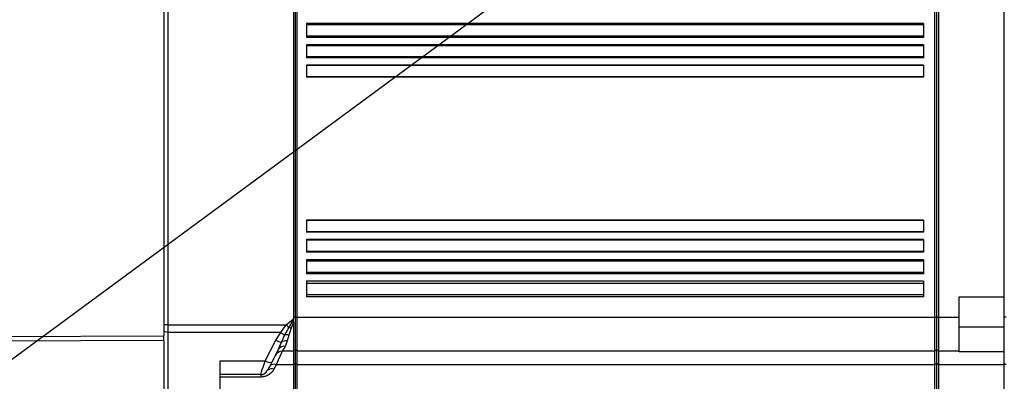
# Model space of a CAD drawing. Extents: x 0 to 16820, y 0 to 11880.
# Tile 47 of 77: x 8153 to 8416, y 6767 to 6863. Entities that reach past the tile are written whole.
import ezdxf

# ---------------------------------------------------------------- set-up
doc = ezdxf.new("R2010")
doc.units = 0
doc.header["$LTSCALE"] = 20
doc.layers.get('0').update_dxf_attribs({"linetype": 'CONTINUOUS'})
doc.styles.add('SLDTEXTSTYLE0', font='TXT', dxfattribs={"width": 0.605})
doc.dimstyles.new('SLDDIMSTYLE0', dxfattribs={"dimtxt": 100, "dimasz": 100, "dimexe": 0, "dimexo": 0.0625, "dimgap": 25, "dimtad": 1, "dimdec": 1, "dimrnd": 1e-09, "dimzin": 12, "dimtxsty": 'SLDTEXTSTYLE0', "dimsah": 1, "dimcen": 0, "dimazin": 3, "dimtfac": 1, "dimtofl": 0, "dimtmove": 0, "dimatfit": 3, "dimtolj": 1, "dimtzin": 12})
doc.dimstyles.new('SLDDIMSTYLE1', dxfattribs={"dimtxt": 100, "dimasz": 100, "dimexe": 0, "dimexo": 0.0625, "dimgap": 25, "dimtad": 1, "dimdec": 4, "dimlfac": 20, "dimzin": 12, "dimtxsty": 'SLDTEXTSTYLE0', "dimsah": 1, "dimcen": 0.09, "dimazin": 3, "dimtfac": 1, "dimtofl": 0, "dimtmove": 0, "dimatfit": 3, "dimtolj": 1, "dimtzin": 12})

# ---------------------------------------------------------------- blocks, each defined once
blk = doc.blocks.new('_D')
at = {"color": 7, "linetype": 'CONTINUOUS'}
blk.add_line((10599.79, 8574.46), (7791.16, 6507.87), dxfattribs=at)
blk.add_solid([(10599.79, 8574.46), (10510.36, 8527.27), (10528.14, 8503.11)], dxfattribs=at)
at = {"color": 7, "linetype": 'CONTINUOUS', "insert": (8954.78, 7524), "char_height": 100, "attachment_point": 1, "rotation": 36.3456, "style": 'SLDTEXTSTYLE0'}
blk.add_mtext('R3487', dxfattribs=at)
blk = doc.blocks.new('_D_1')
at = {"color": 7, "linetype": 'CONTINUOUS'}
for q in [(9232.57, 8882.9), (7791.16, 6507.87)]:
    blk.add_line((8490.54, 7660.25), q, dxfattribs=at)
blk.add_solid([(8490.54, 7660.25), (8555.25, 7737.96), (8529.6, 7753.52)], dxfattribs=at)
at = {"color": 7, "linetype": 'CONTINUOUS', "insert": (8912.41, 8603.77), "char_height": 100, "attachment_point": 1, "rotation": 58.7465, "style": 'SLDTEXTSTYLE0'}
blk.add_mtext('R1348', dxfattribs=at)
blk = doc.blocks.new('_D_2')
at = {"color": 7, "linetype": 'CONTINUOUS'}
for p, q in [((4317.75, 7120.33), (3817.21, 7208.59)), ((7831.16, 6507.87), (11826.43, 6507.87))]:
    blk.add_line(p, q, dxfattribs=at)
blk.add_arc((7791.16, 6507.87), 4005.26, 0, 170, dxfattribs=at)
for points in [[(3846.75, 7203.38), (3880.08, 7298.85), (3850.61, 7304.42)], [(11796.43, 6507.87), (11810.18, 6608.05), (11780.18, 6607.68)]]:
    blk.add_solid(points, dxfattribs=at)
at = {"color": 7, "linetype": 'CONTINUOUS', "insert": (8009.94, 10638.69), "char_height": 100, "attachment_point": 1, "rotation": 355, "style": 'SLDTEXTSTYLE0'}
blk.add_mtext('170°', dxfattribs=at)

msp = doc.modelspace()

# ---------------------------------------------------------------- linework, layer by layer
at = {"color": 7, "linetype": 'CONTINUOUS'}
for p, q in [((8191.664723, 6878.7137664), (8191.664723, 6779.0294981)), ((8192.6647102, 6875.8184111), (8192.6647102, 6781.9248534)), ((8226.1647259, 6873.871634), (8226.1647259, 6783.8716305)), ((8226.6647195, 6873.871634), (8226.6647195, 6783.8716305)), ((8227.164713, 6783.8716305), (8227.164713, 6873.871634)), ((8397.1647297, 6783.8716305), (8397.1647297, 6873.871634)), ((8397.6647531, 6783.8716305), (8397.6647531, 6873.871634)), ((8398.1647168, 6873.871634), (8398.1647168, 6783.8716305)), ((8415.6647001, 6789.3716491), (8415.6647001, 6868.3716452)), ((8394.1647087, 6862.2221446), (8229.6647106, 6862.2221446)), ((8229.6647106, 6862.2221446), (8229.6647106, 6858.4953046)), ((8394.1647087, 6862.2221446), (8394.1647087, 6858.4953046)), ((8394.1647087, 6858.4953046), (8229.6647106, 6858.4953046)), ((8394.1647087, 6856.4953304), (8229.6647106, 6856.4953304)), ((8229.6647106, 6856.4953304), (8229.6647106, 6853.0904448)), ((8394.1647087, 6856.4953304), (8394.1647087, 6853.0904448)), ((8394.1647087, 6853.0904448), (8229.6647106, 6853.0904448)), ((8394.1647087, 6851.0904408), (8229.6647106, 6851.0904408)), ((8229.6647106, 6851.0904408), (8229.6647106, 6847.9288614)), ((8394.1647087, 6851.0904408), (8394.1647087, 6847.9288614)), ((8394.1647087, 6847.9288614), (8229.6647106, 6847.9288614)), ((8394.1647087, 6809.8144031), (8229.6647106, 6809.8144031)), ((8229.6647106, 6809.8144031), (8229.6647106, 6806.6528535)), ((8394.1647087, 6809.8144031), (8394.1647087, 6806.6528535)), ((8394.1647087, 6806.6528535), (8229.6647106, 6806.6528535)), ((8394.1647087, 6804.6528495), (8229.6647106, 6804.6528495)), ((8229.6647106, 6804.6528495), (8229.6647106, 6801.2479639)), ((8394.1647087, 6804.6528495), (8394.1647087, 6801.2479639)), ((8394.1647087, 6801.2479639), (8229.6647106, 6801.2479639)), ((8394.1647087, 6799.2479599), (8229.6647106, 6799.2479599)), ((8229.6647106, 6799.2479599), (8229.6647106, 6795.5211199)), ((8394.1647087, 6799.2479599), (8394.1647087, 6795.5211199)), ((8394.1647087, 6795.5211199), (8229.6647106, 6795.5211199)), ((8394.1647087, 6793.5211158), (8229.6647106, 6793.5211158)), ((8229.6647106, 6793.5211158), (8229.6647106, 6789.3716491)), ((8394.1647087, 6793.5211158), (8394.1647087, 6789.3716491)), ((8394.1647087, 6789.3716491), (8229.6647106, 6789.3716491)), ((8403.6647354, 6789.3716491), (8415.6647001, 6789.3716491)), ((8403.6647354, 6783.8716305), (8403.6647354, 6789.3716491)), ((8415.6647001, 6783.9664316), (8415.6647001, 6789.3716491)), ((8192.6647102, 6781.9248534), (8192.6647102, 6779.8543072)), ((8226.1561726, 6783.4792233), (8226.1545633, 6783.0848193)), ((8226.1545633, 6783.0848193), (8226.1647259, 6782.5456953)), ((8226.1647259, 6783.8716305), (8226.1561726, 6783.4792233)), ((8226.1647259, 6782.5456953), (8226.1647259, 6774.8716271)), ((8226.6647195, 6783.8716305), (8226.6647195, 6775.3716505)), ((8227.164713, 6774.8716271), (8227.164713, 6783.8716305)), ((8397.1647297, 6774.8716271), (8397.1647297, 6783.8716305)), ((8397.6647531, 6775.3716505), (8397.6647531, 6783.8716305)), ((8398.1647168, 6783.8716305), (8398.1647168, 6774.8716271)), ((8403.6647354, 6774.8716271), (8403.6647354, 6783.8716305)), ((8415.6647001, 6775.4677034), (8415.6647001, 6783.9664316)), ((8191.664723, 6777.7361965), (8191.664723, 6779.0294981)), ((8192.6647102, 6779.8543072), (8192.6647102, 6754.9970842)), ((8191.664723, 6777.7361965), (8191.664723, 6753.6073423)), ((8222.2106134, 6775.4028535), (8220.3964268, 6771.9535327)), ((8226.1647259, 6774.8716271), (8223.1390749, 6774.8716271)), ((8226.6647195, 6775.3716505), (8226.1647259, 6774.8716271)), ((8226.1647259, 6774.8716271), (8226.1647259, 6771.2716258)), ((8227.164713, 6774.8716271), (8226.6647195, 6775.3716505)), ((8226.6647195, 6775.3716505), (8226.6647195, 6771.5916431)), ((8397.1647297, 6774.8716271), (8227.164713, 6774.8716271)), ((8227.164713, 6771.2716258), (8227.164713, 6774.8716271)), ((8397.6647531, 6775.3716505), (8397.1647297, 6774.8716271)), ((8397.1647297, 6771.2716258), (8397.1647297, 6774.8716271)), ((8398.1647168, 6774.8716271), (8397.6647531, 6775.3716505)), ((8397.6647531, 6771.5916431), (8397.6647531, 6775.3716505)), ((8403.6647354, 6774.8716271), (8398.1647168, 6774.8716271)), ((8398.1647168, 6774.8716271), (8398.1647168, 6771.2716258)), ((8403.6647354, 6774.7013665), (8403.6647354, 6774.8716271)), ((8415.6647001, 6774.7013665), (8403.6647354, 6774.7013665)), ((8415.6647001, 6774.7013665), (8415.6647001, 6775.4677034)), ((8415.6647001, 6771.2716258), (8415.6647001, 6774.7013665)), ((8206.6647087, 6754.9970842), (8206.6647087, 6772.3668611)), ((8226.1647259, 6771.2716258), (8226.1647259, 6759.7178912)), ((8226.6647195, 6771.5916431), (8226.6647195, 6760.102073)), ((8227.164713, 6759.7178912), (8227.164713, 6771.2716258)), ((8397.1647297, 6759.7178912), (8397.1647297, 6771.2716258)), ((8397.6647531, 6760.102073), (8397.6647531, 6771.5916431)), ((8398.1647168, 6771.2716258), (8398.1647168, 6759.7178912)), ((8415.6647001, 6759.7178912), (8415.6647001, 6771.2716258)), ((8217.4568747, 6768.6609721), (8206.6647087, 6768.6609721))]:
    msp.add_line(p, q, dxfattribs=at)
at = {"color": 8, "linetype": 'CONTINUOUS'}
for p, q in [((8394.1647087, 6861.8530131), (8229.6647106, 6861.8530131)), ((8394.1647087, 6858.8644362), (8229.6647106, 6858.8644362)), ((8394.1647087, 6856.2871611), (8229.6647106, 6856.2871611)), ((8394.1647087, 6853.2985843), (8229.6647106, 6853.2985843)), ((8394.1647087, 6851.0039544), (8229.6647106, 6851.0039544)), ((8394.1647087, 6848.0153477), (8229.6647106, 6848.0153477)), ((8394.1647087, 6809.7279167), (8229.6647106, 6809.7279167)), ((8394.1647087, 6806.7393399), (8229.6647106, 6806.7393399)), ((8394.1647087, 6804.4446802), (8229.6647106, 6804.4446802)), ((8394.1647087, 6801.4561034), (8229.6647106, 6801.4561034)), ((8394.1647087, 6798.8788283), (8229.6647106, 6798.8788283)), ((8394.1647087, 6795.8902514), (8229.6647106, 6795.8902514)), ((8394.1647087, 6792.9406858), (8229.6647106, 6792.9406858)), ((8394.1647087, 6789.9520791), (8229.6647106, 6789.9520791)), ((8192.6647102, 6781.9248534), (8191.664723, 6781.9248534)), ((8192.6647102, 6781.9248534), (8224.2553209, 6781.9248534)), ((8222.8561913, 6779.8543072), (8224.2553209, 6781.9248534)), ((8224.2553209, 6781.9248534), (8226.1561726, 6783.4792233)), ((8224.9361252, 6781.1609602), (8226.1545633, 6783.0848193)), ((8226.1647259, 6782.5456953), (8225.6169592, 6781.0288167)), ((8226.6647195, 6783.8716305), (8226.1647259, 6783.8716305)), ((8227.164713, 6783.8716305), (8226.6647195, 6783.8716305)), ((8397.1647297, 6783.8716305), (8227.164713, 6783.8716305)), ((8397.6647531, 6783.8716305), (8397.1647297, 6783.8716305)), ((8398.1647168, 6783.8716305), (8397.6647531, 6783.8716305)), ((8403.6647354, 6783.8716305), (8398.1647168, 6783.8716305)), ((8416.1560212, 6783.9664316), (8415.6647001, 6783.9664316)), ((8113.9902149, 6778.6724067), (8191.664723, 6779.0294981)), ((8192.6647102, 6779.8543072), (8191.664723, 6780.1131106)), ((8222.8561913, 6779.8543072), (8192.6647102, 6779.8543072)), ((8221.4869534, 6777.8058446), (8222.8561913, 6779.8543072)), ((8222.9783808, 6777.3079074), (8223.889408, 6779.2469955)), ((8223.889408, 6779.2469955), (8224.9361252, 6781.1609602)), ((8224.9226545, 6779.1674531), (8224.4697784, 6777.670393)), ((8225.6169592, 6781.0288167), (8224.9226545, 6779.1674531)), ((8403.6647354, 6781.3716328), (8415.6647001, 6781.3716328)), ((8191.664723, 6777.7361965), (8113.9902149, 6777.3791051)), ((8218.6263179, 6772.3668611), (8221.4869534, 6777.8058446)), ((8222.2106134, 6775.4028535), (8222.9783808, 6777.3079074)), ((8224.4697784, 6777.670393), (8223.9807223, 6776.1809326)), ((8206.6647087, 6772.3668611), (8218.6263179, 6772.3668611)), ((8221.6243421, 6771.2716258), (8220.9970628, 6770.1049245)), ((8226.1647259, 6771.2716258), (8221.6243421, 6771.2716258)), ((8226.6647195, 6771.5916431), (8226.1647259, 6771.2716258)), ((8227.164713, 6771.2716258), (8226.6647195, 6771.5916431)), ((8397.1647297, 6771.2716258), (8227.164713, 6771.2716258)), ((8397.6647531, 6771.5916431), (8397.1647297, 6771.2716258)), ((8398.1647168, 6771.2716258), (8397.6647531, 6771.5916431)), ((8415.6647001, 6771.2716258), (8398.1647168, 6771.2716258)), ((8217.4568747, 6768.6609721), (8217.4568747, 6768.0133677)), ((8217.4568747, 6768.0133677), (8206.6647087, 6768.0133677))]:
    msp.add_line(p, q, dxfattribs=at)
at = {"color": 8, "linetype": 'CONTINUOUS', "flags": 128}
for points in [[(8224.2553209, 6781.9248534), (8224.3445789, 6781.8246877), (8224.4334494, 6781.724999), (8224.5215152, 6781.6261745), (8224.608389, 6781.5287209), (8224.6936535, 6781.4330256), (8224.7769509, 6781.3395655), (8224.8578941, 6781.2487579), (8224.9361252, 6781.1609602)], [(8223.1390749, 6774.8716271), (8223.0746125, 6774.7184432), (8222.883222, 6774.2635703), (8222.5707744, 6773.5209561), (8222.1468066, 6772.5133694), (8221.6243421, 6771.2716258)], [(8223.9807223, 6776.1809326), (8223.5183393, 6775.4616535), (8223.2346808, 6775.0203705), (8223.1390749, 6774.8716271)], [(8217.4568747, 6768.6609721), (8217.4843823, 6768.7481141), (8217.5659214, 6769.0065897), (8217.6987206, 6769.4273389), (8217.8780709, 6769.995699), (8218.0977439, 6770.6918514), (8218.3501099, 6771.4915371), (8218.6263179, 6772.3668611)], [(8416.1560212, 6771.3648176), (8416.0597001, 6771.3719106), (8415.9673725, 6771.3907457), (8415.8824359, 6771.4206374), (8415.8081089, 6771.4604235), (8415.747193, 6771.5086437), (8415.701953, 6771.5635097), (8415.6741177, 6771.622876), (8415.6647001, 6771.6845966)]]:
    msp.add_lwpolyline(points, dxfattribs=at)
at = {"color": 7, "linetype": 'CONTINUOUS', "flags": 128}
msp.add_lwpolyline([(8220.3964268, 6771.9535327), (8220.1202189, 6771.4283264), (8219.8678528, 6770.948509), (8219.6481799, 6770.5308295), (8219.4688295, 6770.1898015), (8219.3360304, 6769.937346), (8219.2544912, 6769.7822845), (8219.2269837, 6769.7299815)], dxfattribs=at)
at = {"color": 7, "linetype": 'CONTINUOUS'}
for centre, radius, start, end in [((7791.1647235, 6507.8716374), 3487, 190, 170), ((7791.1647235, 6507.8716374), 1348, 190, 170), ((8223.1390659, 6772.8716374), 2, 90, 152.258039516), ((8217.4568644, 6770.6609593), 2, 270, 332.258039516)]:
    msp.add_arc(centre, radius, start, end, dxfattribs=at)
at = {"color": 8, "linetype": 'CONTINUOUS'}
for centre, radius, start, end in [((8226.5510566, 6784.9578057), 6.3006132, 234.095959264, 245.011092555), ((8224.1695398, 6776.1352278), 3.1243514, 76.051672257, 95.144092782), ((8224.1558934, 6775.3210453), 5.8918052, 75.641828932, 82.390161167), ((8223.634322, 6781.7551296), 4.4953358, 241.465479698, 261.609675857), ((8224.2421368, 6775.3576745), 2.3238949, 84.378467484, 122.94334444), ((8223.646138, 6774.5395882), 1.6750994, 78.478246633, 148.979033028), ((8219.9700162, 6774.1243725), 2.2123226, 232.600423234, 281.112930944), ((8220.9632938, 6769.9610197), 1.4678805, 63.234371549, 139.07366626), ((8220.3526769, 6768.7813442), 1.4721066, 64.040836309, 139.878697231)]:
    msp.add_arc(centre, radius, start, end, dxfattribs=at)
at = {"color": 7, "linetype": 'CONTINUOUS'}
msp.add_open_spline([(8415.6647001, 6775.0513649), (8415.6647001, 6775.12409), (8415.6647001, 6775.4718001), (8415.6647001, 6775.4695125), (8415.6647001, 6775.4677034)], degree=3, knots=[0, 0, 0, 0, 0.2091543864, 1, 1, 1, 1], dxfattribs=at)
at = {"color": 8, "linetype": 'CONTINUOUS'}
msp.add_open_spline([(8220.9970628, 6770.1049245), (8220.6843481, 6769.6522952), (8220.177664, 6768.9189108), (8219.00453, 6768.2680147), (8218.1183502, 6768.036018), (8217.6108991, 6768.0186418), (8217.4568747, 6768.0133677)], degree=3, knots=[0, 0, 0, 0, 0.4201792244, 0.6808063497, 0.9031165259, 1, 1, 1, 1], dxfattribs=at)

# ---------------------------------------------------------------- dimensions: what is measured, and where the dimension line sits
at = {"color": 7, "linetype": 'CONTINUOUS'}
dim = msp.add_angular_dim_2l(base=(8140.2463275, 10497.8926284), line1=((6833.3630896, 6507.8716374), (7791.1647235, 6507.8716374)), line2=((4357.1400888, 7113.3828329), (6463.6438724, 6741.9493809)), dimstyle='SLDDIMSTYLE1', dxfattribs=at)
dim.commit()
dim.dimension.update_dxf_attribs({"geometry": '_D_2', "text_midpoint": (8140.2463275, 10497.8926284), "dimtype": 162})
for mpoint, picture, middle in [((8490.5424676, 7660.2495143), '_D_1', (9128.1680713, 8710.8770973)), ((10599.7943733, 8574.4554102), '_D', (9195.4797484, 7541.1637238))]:
    dim = msp.add_radius_dim(center=(7791.1647235, 6507.8716374), mpoint=mpoint, dimstyle='SLDDIMSTYLE0', dxfattribs=at)
    dim.commit()
    dim.dimension.update_dxf_attribs({"geometry": picture, "text_midpoint": middle, "dimtype": 164})

doc.saveas('drawing.dxf')
